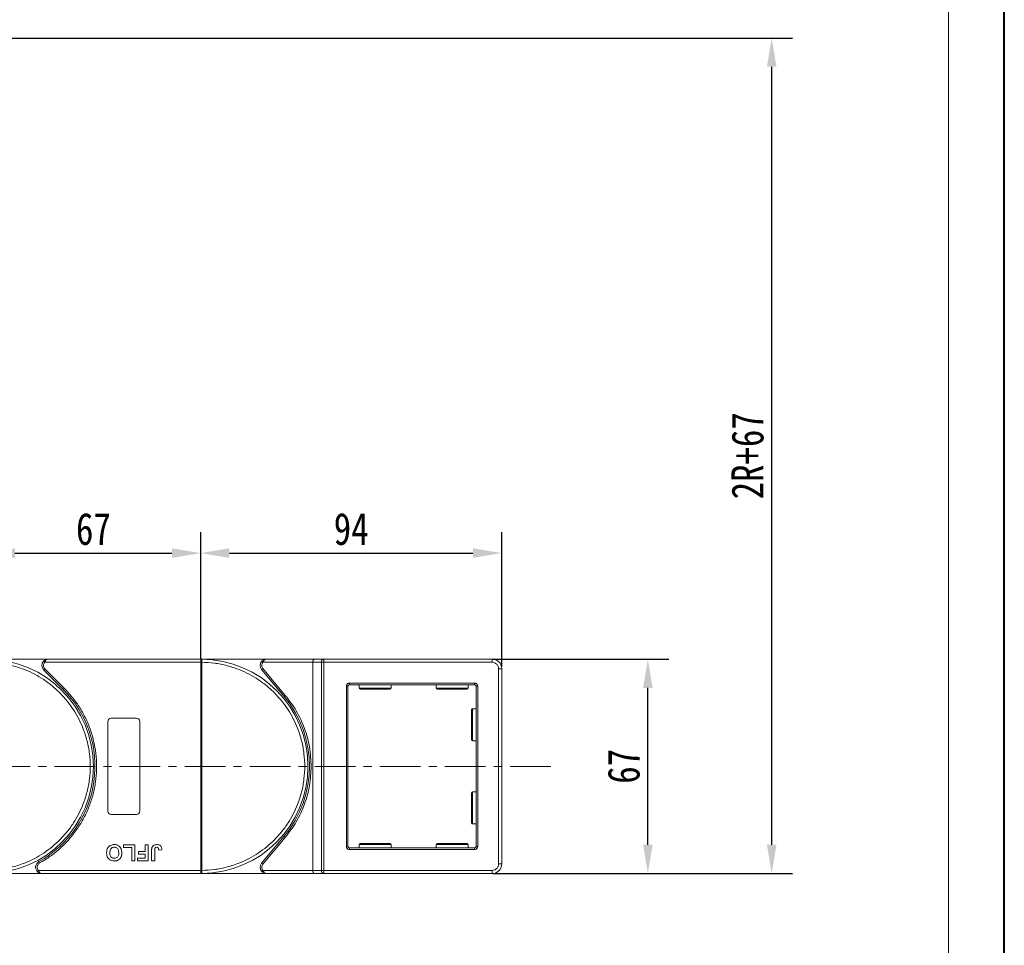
# Model space of a CAD drawing. Header units: millimetres. Extents: x 1995 to 3465, y 709 to 1742.
# Tile 40 of 45: x 3149 to 3456, y 1170 to 1459. Entities that reach past the tile are written whole.
import ezdxf

# ---------------------------------------------------------------- set-up
doc = ezdxf.new("R2010")
doc.units = ezdxf.units.MM
doc.linetypes.add('CENTERX2', pattern=[20.32, 12.7, -2.54, 2.54, -2.54])
doc.styles.get("Standard").update_dxf_attribs({"font": '仿宋_GB2312.ttf', "width": 0.8})
doc.dimstyles.new('副本 ISO-45.1', dxfattribs={"dimtxt": 10, "dimasz": 9, "dimexe": 6.5, "dimexo": 0.625, "dimgap": 2.5, "dimtad": 1, "dimdsep": 46, "dimtxsty": 'Standard', "dimcen": 2.5, "dimadec": 0, "dimazin": 0, "dimtfac": 1, "dimtmove": 0, "dimatfit": 3, "dimfxl": 0, "dimarcsym": 0})

# ---------------------------------------------------------------- blocks, each defined once
blk = doc.blocks.new('*D2307')
at = {"color": 0, "lineweight": -2}
for p, q in [((3296.36, 1258.96), (3351.25, 1258.96)), ((3344.75, 1200.96), (3344.75, 1249.96)), ((3296.36, 1191.96), (3351.25, 1191.96))]:
    blk.add_line(p, q, dxfattribs=at)
at = {"color": 0, "lineweight": 9}
for points in [[(3343.25, 1249.96), (3346.25, 1249.96), (3344.75, 1258.96)], [(3343.25, 1200.96), (3346.25, 1200.96), (3344.75, 1191.96)]]:
    blk.add_solid(points, dxfattribs=at)
at = {"layer": 'Defpoints', "color": 0, "lineweight": 9}
for p in [(3295.74, 1258.96), (3344.75, 1258.96), (3295.74, 1191.96)]:
    blk.add_point(p, dxfattribs=at)
at = {"color": 0, "lineweight": 9, "insert": (3337.25, 1225.46), "char_height": 10, "attachment_point": 5, "rotation": 90}
blk.add_mtext('67', dxfattribs=at)
blk = doc.blocks.new('*D2275')
at = {"color": 0, "lineweight": -2}
for p, q in [((2874.61, 1452.94), (3389.92, 1452.94)), ((3383.42, 1200.96), (3383.42, 1443.94)), ((3296.36, 1191.96), (3389.92, 1191.96))]:
    blk.add_line(p, q, dxfattribs=at)
at = {"color": 0, "lineweight": 9}
for points in [[(3381.92, 1443.94), (3384.92, 1443.94), (3383.42, 1452.94)], [(3381.92, 1200.96), (3384.92, 1200.96), (3383.42, 1191.96)]]:
    blk.add_solid(points, dxfattribs=at)
at = {"layer": 'Defpoints', "color": 0, "lineweight": 9}
for p in [(2873.98, 1452.94), (3383.42, 1452.94), (3295.74, 1191.96)]:
    blk.add_point(p, dxfattribs=at)
at = {"color": 0, "lineweight": 9, "insert": (3375.92, 1322.45), "char_height": 10, "attachment_point": 5, "rotation": 90}
blk.add_mtext('2R+67', dxfattribs=at)
blk = doc.blocks.new('*D2278')
at = {"color": 0, "lineweight": -2}
for p, q in [((3205.1, 1259.08), (3205.1, 1298.55)), ((3299.1, 1256.58), (3299.1, 1298.55)), ((3214.1, 1292.05), (3290.1, 1292.05))]:
    blk.add_line(p, q, dxfattribs=at)
at = {"color": 0, "lineweight": 9}
for points in [[(3214.1, 1293.55), (3214.1, 1290.55), (3205.1, 1292.05)], [(3290.1, 1293.55), (3290.1, 1290.55), (3299.1, 1292.05)]]:
    blk.add_solid(points, dxfattribs=at)
at = {"layer": 'Defpoints', "color": 0, "lineweight": 9}
for p in [(3299.1, 1292.05), (3205.1, 1258.46), (3299.1, 1255.96)]:
    blk.add_point(p, dxfattribs=at)
at = {"color": 0, "lineweight": 9, "insert": (3252.1, 1299.55), "char_height": 10, "attachment_point": 5}
blk.add_mtext('94', dxfattribs=at)
blk = doc.blocks.new('*D2279')
at = {"color": 0, "lineweight": -2}
for p, q in [((3138.1, 1258.73), (3138.1, 1298.55)), ((3205.1, 1259.08), (3205.1, 1298.55)), ((3147.1, 1292.05), (3196.1, 1292.05))]:
    blk.add_line(p, q, dxfattribs=at)
at = {"color": 0, "lineweight": 9}
for points in [[(3147.1, 1293.55), (3147.1, 1290.55), (3138.1, 1292.05)], [(3196.1, 1293.55), (3196.1, 1290.55), (3205.1, 1292.05)]]:
    blk.add_solid(points, dxfattribs=at)
at = {"layer": 'Defpoints', "color": 0, "lineweight": 9}
for p in [(3205.1, 1292.05), (3138.1, 1258.1), (3205.1, 1258.46)]:
    blk.add_point(p, dxfattribs=at)
at = {"color": 0, "lineweight": 9, "insert": (3171.6, 1299.55), "char_height": 10, "attachment_point": 5}
blk.add_mtext('67', dxfattribs=at)

msp = doc.modelspace()

# ---------------------------------------------------------------- linework, layer by layer
at = {"color": 7, "lineweight": 40}
msp.add_line((3456.062, 708.926), (3456.062, 1741.94), dxfattribs=at)
at = {"color": 7, "lineweight": 13}
msp.add_line((3438.671, 726.317), (3438.671, 1724.549), dxfattribs=at)
at = {"color": 7, "linetype": 'Continuous', "lineweight": 15}
for p, q in [((3157.515, 1258.955), (3138.104, 1258.955)), ((3156.025, 1258.289), (3156.397, 1257.955)), ((3156.397, 1257.955), (3205.104, 1257.955)), ((3205.104, 1258.955), (3157.515, 1258.955)), ((3225.667, 1258.955), (3205.104, 1258.955)), ((3205.104, 1258.955), (3205.338, 1258.954)), ((3205.104, 1192.957), (3205.104, 1257.953)), ((3205.104, 1257.953), (3205.454, 1257.953)), ((3205.454, 1257.956), (3205.454, 1257.953)), ((3205.454, 1257.953), (3205.454, 1192.957)), ((3224.549, 1257.955), (3224.176, 1258.289)), ((3224.549, 1257.955), (3240.104, 1257.955)), ((3240.564, 1258.955), (3225.667, 1258.955)), ((3240.104, 1257.955), (3242.804, 1257.955)), ((3240.104, 1257.955), (3240.104, 1192.955)), ((3243.564, 1258.955), (3240.564, 1258.955)), ((3242.804, 1192.955), (3242.804, 1257.955)), ((3242.804, 1257.955), (3243.564, 1257.955)), ((3243.564, 1258.955), (3243.564, 1257.955)), ((3296.104, 1258.955), (3243.564, 1258.955)), ((3243.564, 1257.955), (3243.564, 1192.955)), ((3243.564, 1257.955), (3296.104, 1257.955)), ((3296.104, 1257.955), (3296.104, 1258.955)), ((3156.455, 1255.895), (3156.101, 1255.541)), ((3156.101, 1255.541), (3162.145, 1249.497)), ((3156.455, 1255.895), (3162.499, 1249.85)), ((3224.518, 1255.991), (3224.135, 1255.67)), ((3224.135, 1255.67), (3231.149, 1247.31)), ((3231.532, 1247.631), (3224.518, 1255.991)), ((3298.104, 1255.955), (3298.104, 1194.955)), ((3299.104, 1255.955), (3298.104, 1255.955)), ((3299.104, 1194.955), (3299.104, 1255.955)), ((3251.604, 1251.455), (3290.604, 1251.455)), ((3251.604, 1251.455), (3251.604, 1250.955)), ((3290.604, 1251.455), (3290.604, 1250.955)), ((3162.499, 1249.85), (3162.145, 1249.497)), ((3250.604, 1200.455), (3250.604, 1250.455)), ((3250.604, 1250.455), (3251.104, 1250.455)), ((3251.104, 1200.455), (3251.104, 1250.455)), ((3290.604, 1250.955), (3251.604, 1250.955)), ((3254.604, 1250.955), (3254.604, 1249.855)), ((3254.604, 1249.855), (3264.604, 1249.855)), ((3264.604, 1249.855), (3264.604, 1250.955)), ((3278.604, 1250.955), (3278.604, 1249.855)), ((3278.604, 1249.855), (3288.604, 1249.855)), ((3288.604, 1249.855), (3288.604, 1250.955)), ((3291.104, 1200.455), (3291.104, 1250.455)), ((3291.104, 1250.455), (3291.604, 1250.455)), ((3291.604, 1250.455), (3291.604, 1200.455)), ((3231.149, 1247.31), (3231.532, 1247.631)), ((3291.104, 1243.455), (3290.004, 1243.455)), ((3290.004, 1243.455), (3290.004, 1233.455)), ((3176.104, 1211.455), (3176.104, 1239.455)), ((3177.104, 1240.455), (3185.104, 1240.455)), ((3186.104, 1239.455), (3186.104, 1211.455)), ((3290.004, 1233.455), (3291.104, 1233.455)), ((3291.104, 1217.455), (3290.004, 1217.455)), ((3290.004, 1217.455), (3290.004, 1207.455)), ((3185.104, 1210.455), (3177.104, 1210.455)), ((3290.004, 1207.455), (3291.104, 1207.455)), ((3231.149, 1203.6), (3224.135, 1195.241)), ((3224.518, 1194.919), (3231.532, 1203.279)), ((3231.149, 1203.6), (3231.532, 1203.279)), ((3180.988, 1200.955), (3184.514, 1200.955)), ((3180.988, 1200.122), (3180.988, 1200.955)), ((3183.552, 1200.122), (3180.988, 1200.122)), ((3183.552, 1195.955), (3183.552, 1200.122)), ((3184.514, 1200.955), (3184.514, 1195.955)), ((3187.783, 1200.955), (3188.745, 1200.955)), ((3187.783, 1198.84), (3187.783, 1200.955)), ((3188.745, 1200.955), (3188.745, 1195.955)), ((3190.732, 1199.191), (3190.732, 1195.955)), ((3192.014, 1199.289), (3192.976, 1199.353)), ((3250.604, 1200.455), (3251.104, 1200.455)), ((3251.604, 1199.455), (3251.604, 1199.955)), ((3251.604, 1199.955), (3290.604, 1199.955)), ((3290.604, 1199.455), (3251.604, 1199.455)), ((3254.604, 1201.055), (3254.604, 1199.955)), ((3264.604, 1201.055), (3254.604, 1201.055)), ((3264.604, 1199.955), (3264.604, 1201.055)), ((3278.604, 1201.055), (3278.604, 1199.955)), ((3288.604, 1201.055), (3278.604, 1201.055)), ((3288.604, 1199.955), (3288.604, 1201.055)), ((3290.604, 1199.455), (3290.604, 1199.955)), ((3291.604, 1200.455), (3291.104, 1200.455)), ((3185.347, 1195.955), (3185.347, 1196.789)), ((3185.347, 1196.789), (3187.783, 1196.789)), ((3185.668, 1198.84), (3187.783, 1198.84)), ((3185.668, 1198.006), (3185.668, 1198.84)), ((3187.783, 1198.006), (3185.668, 1198.006)), ((3187.783, 1196.789), (3187.783, 1198.006)), ((3189.77, 1195.955), (3189.77, 1199.107)), ((3154.564, 1195.705), (3154.806, 1195.268)), ((3184.514, 1195.955), (3183.552, 1195.955)), ((3188.745, 1195.955), (3185.347, 1195.955)), ((3190.732, 1195.955), (3189.77, 1195.955)), ((3224.135, 1195.241), (3224.518, 1194.919)), ((3299.104, 1194.955), (3298.104, 1194.955)), ((3138.104, 1191.955), (3155.532, 1191.955)), ((3154.414, 1192.955), (3154.041, 1192.622)), ((3205.104, 1192.955), (3154.414, 1192.955)), ((3155.532, 1191.955), (3205.104, 1191.955)), ((3205.454, 1192.957), (3205.104, 1192.957)), ((3205.338, 1191.956), (3205.104, 1191.955)), ((3205.104, 1191.955), (3225.667, 1191.955)), ((3205.454, 1192.957), (3205.454, 1192.954)), ((3224.549, 1192.955), (3224.176, 1192.622)), ((3240.104, 1192.955), (3224.549, 1192.955)), ((3225.667, 1191.955), (3240.564, 1191.955)), ((3242.804, 1192.955), (3240.104, 1192.955)), ((3240.564, 1191.955), (3243.564, 1191.955)), ((3243.564, 1192.955), (3242.804, 1192.955)), ((3296.104, 1192.955), (3243.564, 1192.955)), ((3243.564, 1191.955), (3243.564, 1192.955)), ((3243.564, 1191.955), (3296.104, 1191.955)), ((3296.104, 1191.955), (3296.104, 1192.955))]:
    msp.add_line(p, q, dxfattribs=at)
at = {"color": 1, "linetype": 'CENTERX2', "lineweight": 13}
msp.add_line((3314.402, 1225.455), (2608.59, 1225.455), dxfattribs=at)
at = {"color": 7, "linetype": 'Continuous', "lineweight": 15}
for centre, radius, start, end in [((3138.104, 1225.455), 33.5, 270.40019, 89.59981), ((3157.515, 1256.955), 2, 138.18969, 225), ((3205.34, 1258.659), 0.295, 90.53836, 143.36012), ((3205.366, 1227.773), 30.184, 89.8339, 90.49831), ((3205.104, 1225.455), 33.5, 270.40019, 89.59981), ((3225.667, 1256.955), 2, 138.18969, 220), ((3243.703, 1258.061), 0.905, 98.86498, 186.71937), ((3296.104, 1255.955), 3, 0, 90), ((3138.104, 1225.455), 34, 298.95502, 45), ((3251.604, 1250.455), 0.5, 90, 180), ((3254.904, 1249.855), 0.3, 180, 270), ((3264.304, 1249.855), 0.3, 270, 0), ((3278.904, 1249.855), 0.3, 180, 270), ((3288.304, 1249.855), 0.3, 270, 0), ((3290.604, 1250.455), 0.5, 0, 90), ((3205.104, 1225.455), 34, 320, 40), ((3290.004, 1243.155), 0.3, 90, 180), ((3177.104, 1239.455), 1, 90, 180), ((3185.104, 1239.455), 1, 0, 90), ((3290.004, 1233.755), 0.3, 180, 270), ((3290.004, 1217.155), 0.3, 90, 180), ((3177.104, 1211.455), 1, 180, 270), ((3185.104, 1211.455), 1, 270, 360), ((3290.004, 1207.755), 0.3, 180, 270), ((3251.604, 1200.455), 0.5, 180, 270), ((3254.904, 1201.055), 0.3, 90, 180), ((3264.304, 1201.055), 0.3, 0, 90), ((3278.904, 1201.055), 0.3, 90, 180), ((3288.304, 1201.055), 0.3, 0, 90), ((3290.604, 1200.455), 0.5, 270, 0), ((3155.532, 1193.955), 2, 118.95502, 221.81031), ((3225.667, 1193.955), 2, 140, 221.81031), ((3296.104, 1194.955), 3, 270, 0), ((3205.366, 1223.138), 30.184, 269.50169, 270.1661), ((3205.34, 1192.251), 0.295, 216.63988, 269.46164), ((3243.703, 1192.849), 0.905, 173.28063, 261.13502)]:
    msp.add_arc(centre, radius, start, end, dxfattribs=at)
for centre, start_param, end_param in [((3240.564, 1257.955), 0, 1.5707963), ((3240.564, 1192.955), 1.5707963, 3.1415927)]:
    msp.add_ellipse(centre, major_axis=(0, 1), ratio=0.4599349, start_param=start_param, end_param=end_param, dxfattribs=at)
for points, knots in [([(3138.454, 1257.953), (3139.767, 1257.893), (3142.432, 1257.771), (3146.422, 1256.957), (3150.065, 1255.752), (3153.301, 1254.246), (3156.126, 1252.567), (3158.787, 1250.598), (3162.066, 1247.606), (3164.854, 1244.142), (3167.056, 1240.341), (3168.526, 1237.089), (3169.7, 1233.433), (3170.442, 1229.435), (3170.683, 1225.455), (3170.442, 1221.475), (3169.7, 1217.477), (3168.526, 1213.821), (3167.056, 1210.569), (3165.408, 1207.726), (3163.468, 1205.044), (3160.512, 1201.733), (3157.078, 1198.908), (3153.301, 1196.665), (3150.065, 1195.159), (3146.421, 1193.953), (3142.432, 1193.14), (3139.766, 1193.017), (3138.454, 1192.957)], [0, 0, 0, 0, 0.038862, 0.078912, 0.1200677, 0.1522272, 0.1843815, 0.2172151, 0.2500433, 0.3156185, 0.347778, 0.3799323, 0.4210926, 0.4611415, 0.5, 0.5388632, 0.578912, 0.6200677, 0.6522272, 0.6843815, 0.7172151, 0.7500433, 0.8156185, 0.847778, 0.8799323, 0.9210926, 0.9611404, 1, 1, 1, 1]), ([(3156.025, 1258.289), (3156.119, 1258.382), (3156.329, 1258.589), (3156.828, 1258.877), (3157.246, 1258.924), (3157.515, 1258.955)], [0, 0, 0, 0, 0.2270634, 0.50158693, 1, 1, 1, 1]), ([(3157.515, 1258.955), (3157.409, 1258.942), (3157.198, 1258.916), (3156.888, 1258.704), (3156.609, 1258.378), (3156.465, 1258.091), (3156.397, 1257.955)], [0, 0, 0, 0, 0.2515188, 0.5017844, 0.7656323, 1, 1, 1, 1]), ([(3205.104, 1257.955), (3205.104, 1258.068), (3205.104, 1258.293), (3205.104, 1258.591), (3205.104, 1258.759), (3205.104, 1258.825), (3205.104, 1258.835)], [0, 0, 0, 0, 0.3133566, 0.6267132, 0.9400698, 1, 1, 1, 1]), ([(3205.104, 1257.953), (3205.104, 1257.954), (3205.104, 1257.954), (3205.104, 1257.955), (3205.104, 1257.955), (3205.104, 1257.955)], [0, 0, 0, 0, 0.3846661, 0.6923333, 1, 1, 1, 1]), ([(3205.338, 1258.954), (3205.355, 1258.952), (3205.392, 1258.945), (3205.421, 1258.891), (3205.44, 1258.798), (3205.452, 1258.652), (3205.454, 1258.456), (3205.455, 1258.211), (3205.454, 1258.047), (3205.454, 1257.956)], [0, 0, 0, 0, 0.1119973, 0.2448439, 0.3691679, 0.5008987, 0.6875333, 0.8281382, 1, 1, 1, 1]), ([(3205.454, 1257.953), (3206.767, 1257.893), (3209.432, 1257.771), (3213.422, 1256.957), (3217.065, 1255.752), (3220.301, 1254.246), (3223.126, 1252.567), (3225.787, 1250.598), (3229.066, 1247.606), (3231.854, 1244.142), (3234.056, 1240.341), (3235.526, 1237.089), (3236.7, 1233.433), (3237.442, 1229.435), (3237.683, 1225.455), (3237.442, 1221.475), (3236.7, 1217.477), (3235.526, 1213.821), (3234.056, 1210.569), (3232.408, 1207.726), (3230.468, 1205.044), (3227.512, 1201.733), (3224.078, 1198.908), (3220.301, 1196.665), (3217.065, 1195.159), (3213.421, 1193.953), (3209.432, 1193.14), (3206.766, 1193.017), (3205.454, 1192.957)], [0, 0, 0, 0, 0.038862, 0.078912, 0.1200677, 0.1522272, 0.1843815, 0.2172151, 0.2500433, 0.3156185, 0.347778, 0.3799323, 0.4210926, 0.4611415, 0.5, 0.5388632, 0.578912, 0.6200677, 0.6522272, 0.6843815, 0.7172151, 0.7500433, 0.8156185, 0.847778, 0.8799323, 0.9210926, 0.9611404, 1, 1, 1, 1]), ([(3224.518, 1255.991), (3224.42, 1256.135), (3224.218, 1256.431), (3224.136, 1256.979), (3224.235, 1257.525), (3224.447, 1257.815), (3224.549, 1257.955)], [0, 0, 0, 0, 0.2418638, 0.5, 0.7581362, 1, 1, 1, 1]), ([(3224.176, 1258.289), (3224.271, 1258.382), (3224.48, 1258.589), (3224.979, 1258.877), (3225.397, 1258.924), (3225.667, 1258.955)], [0, 0, 0, 0, 0.2270634, 0.5015869, 1, 1, 1, 1]), ([(3225.667, 1258.955), (3225.561, 1258.942), (3225.349, 1258.916), (3225.039, 1258.704), (3224.76, 1258.378), (3224.616, 1258.091), (3224.549, 1257.955)], [0, 0, 0, 0, 0.2515188, 0.5017844, 0.7656323, 1, 1, 1, 1]), ([(3296.104, 1257.955), (3296.355, 1257.928), (3296.744, 1257.887), (3297.21, 1257.638), (3297.528, 1257.379), (3297.786, 1257.061), (3298.035, 1256.595), (3298.077, 1256.207), (3298.104, 1255.955)], [0, 0, 0, 0, 0.2394429, 0.3698071, 0.5000001, 0.6303641, 0.7605571, 1, 1, 1, 1]), ([(3250.604, 1250.455), (3250.617, 1250.581), (3250.638, 1250.775), (3250.762, 1251.008), (3250.891, 1251.167), (3251.051, 1251.296), (3251.284, 1251.421), (3251.478, 1251.442), (3251.604, 1251.455)], [0, 0, 0, 0, 0.239443, 0.3695502, 0.4999998, 0.6301073, 0.760557, 1, 1, 1, 1]), ([(3290.604, 1251.455), (3290.729, 1251.442), (3290.924, 1251.421), (3291.157, 1251.297), (3291.316, 1251.167), (3291.445, 1251.008), (3291.57, 1250.775), (3291.59, 1250.581), (3291.604, 1250.455)], [0, 0, 0, 0, 0.23944295, 0.36955024, 0.49999985, 0.63010729, 0.76055705, 1, 1, 1, 1]), ([(3162.499, 1249.85), (3163.396, 1248.892), (3165.192, 1246.976), (3167.463, 1243.709), (3169.389, 1240.187), (3170.898, 1236.421), (3171.957, 1232.505), (3172.543, 1228.532), (3172.668, 1224.559), (3172.34, 1220.63), (3171.57, 1216.763), (3170.351, 1212.98), (3168.69, 1209.323), (3166.59, 1205.853), (3164.099, 1202.65), (3161.274, 1199.798), (3158.188, 1197.286), (3155.933, 1195.941), (3154.806, 1195.268)], [0, 0, 0, 0, 0.0616516, 0.1233073, 0.1864354, 0.25, 0.3135645, 0.3766927, 0.4383422, 0.5, 0.5616495, 0.6233073, 0.6864354, 0.75, 0.8135645, 0.8766927, 0.9383443, 1, 1, 1, 1]), ([(3254.904, 1249.555), (3254.966, 1249.555), (3255.063, 1249.555), (3255.649, 1249.555), (3256.256, 1249.555), (3257.009, 1249.555), (3258.103, 1249.555), (3259.604, 1249.555), (3261.104, 1249.555), (3262.199, 1249.555), (3262.952, 1249.555), (3263.558, 1249.555), (3264.144, 1249.555), (3264.241, 1249.555), (3264.304, 1249.555)], [0, 0, 0, 0, 0.1197284, 0.1841803, 0.25, 0.3158197, 0.3802716, 0.5, 0.6197284, 0.6841803, 0.75, 0.8158197, 0.8802716, 1, 1, 1, 1]), ([(3278.904, 1249.555), (3278.966, 1249.555), (3279.063, 1249.555), (3279.649, 1249.555), (3280.256, 1249.555), (3281.009, 1249.555), (3282.103, 1249.555), (3283.604, 1249.555), (3285.104, 1249.555), (3286.199, 1249.555), (3286.952, 1249.555), (3287.558, 1249.555), (3288.144, 1249.555), (3288.241, 1249.555), (3288.304, 1249.555)], [0, 0, 0, 0, 0.1197284, 0.1841803, 0.25, 0.3158197, 0.3802716, 0.5, 0.6197284, 0.6841803, 0.75, 0.8158197, 0.8802716, 1, 1, 1, 1]), ([(3239.604, 1225.455), (3239.505, 1227.448), (3239.305, 1231.463), (3237.668, 1237.308), (3235.165, 1242.837), (3232.737, 1246.041), (3231.532, 1247.631)], [0, 0, 0, 0, 0.2480864, 0.5, 0.7519136, 1, 1, 1, 1]), ([(3289.704, 1243.155), (3289.704, 1243.092), (3289.704, 1242.996), (3289.704, 1242.41), (3289.704, 1241.803), (3289.704, 1241.05), (3289.704, 1239.956), (3289.704, 1239.046), (3289.704, 1238.455)], [0, 0, 0, 0, 0.2394568, 0.3683607, 0.5, 0.6316393, 0.7605432, 1, 1, 1, 1]), ([(3289.704, 1238.455), (3289.704, 1237.864), (3289.704, 1236.954), (3289.704, 1235.86), (3289.704, 1235.107), (3289.704, 1234.501), (3289.704, 1233.915), (3289.704, 1233.818), (3289.704, 1233.755)], [0, 0, 0, 0, 0.2394568, 0.3683607, 0.5, 0.6316393, 0.7605432, 1, 1, 1, 1]), ([(3231.532, 1203.279), (3232.737, 1204.869), (3235.165, 1208.073), (3237.668, 1213.603), (3239.305, 1219.447), (3239.505, 1223.463), (3239.604, 1225.455)], [0, 0, 0, 0, 0.2480864, 0.5, 0.7519136, 1, 1, 1, 1]), ([(3289.704, 1217.155), (3289.704, 1217.092), (3289.704, 1216.996), (3289.704, 1216.41), (3289.704, 1215.803), (3289.704, 1215.05), (3289.704, 1213.956), (3289.704, 1213.046), (3289.704, 1212.455)], [0, 0, 0, 0, 0.2394568, 0.3683607, 0.5, 0.6316393, 0.7605432, 1, 1, 1, 1]), ([(3289.704, 1212.455), (3289.704, 1211.864), (3289.704, 1210.954), (3289.704, 1209.86), (3289.704, 1209.107), (3289.704, 1208.501), (3289.704, 1207.915), (3289.704, 1207.818), (3289.704, 1207.755)], [0, 0, 0, 0, 0.2394568, 0.3683607, 0.5, 0.6316393, 0.7605432, 1, 1, 1, 1]), ([(3175.732, 1198.462), (3175.735, 1198.596), (3175.746, 1198.998), (3175.888, 1199.638), (3176.279, 1200.3), (3176.853, 1200.767), (3177.493, 1200.992), (3177.914, 1201.011), (3178.097, 1201.019)], [0, 0, 0, 0, 0.1018882, 0.3073435, 0.4929627, 0.6786474, 0.8607914, 1, 1, 1, 1]), ([(3176.693, 1198.438), (3176.698, 1198.571), (3176.709, 1198.947), (3176.849, 1199.469), (3177.196, 1199.889), (3177.573, 1200.119), (3177.893, 1200.181), (3178.066, 1200.185), (3178.099, 1200.186)], [0, 0, 0, 0, 0.1585903, 0.4472388, 0.6203806, 0.7935748, 0.9612953, 1, 1, 1, 1]), ([(3178.097, 1201.019), (3178.23, 1201.015), (3178.634, 1201.001), (3179.294, 1200.811), (3179.916, 1200.322), (3180.341, 1199.612), (3180.466, 1198.975), (3180.474, 1198.573), (3180.476, 1198.485)], [0, 0, 0, 0, 0.1021706, 0.3092201, 0.51365, 0.6922749, 0.9324126, 1, 1, 1, 1]), ([(3178.099, 1200.186), (3178.233, 1200.177), (3178.504, 1200.158), (3178.884, 1199.977), (3179.207, 1199.676), (3179.457, 1199.183), (3179.51, 1198.751), (3179.514, 1198.48), (3179.514, 1198.452)], [0, 0, 0, 0, 0.1597099, 0.3204292, 0.4910735, 0.6770503, 0.9662903, 1, 1, 1, 1]), ([(3189.77, 1199.107), (3189.771, 1199.174), (3189.773, 1199.307), (3189.781, 1199.487), (3189.795, 1199.646), (3189.815, 1199.784), (3189.839, 1199.923), (3189.866, 1200.013), (3189.88, 1200.058)], [0, 0, 0, 0, 0.2082698, 0.416707, 0.5614806, 0.7065734, 0.8528245, 1, 1, 1, 1]), ([(3189.88, 1200.058), (3189.934, 1200.182), (3190.042, 1200.431), (3190.345, 1200.734), (3190.811, 1200.983), (3191.197, 1201.006), (3191.431, 1201.019)], [0, 0, 0, 0, 0.2064605, 0.4135145, 0.6452106, 1, 1, 1, 1]), ([(3190.732, 1199.191), (3190.735, 1199.325), (3190.74, 1199.555), (3190.789, 1199.835), (3190.879, 1200.014), (3190.997, 1200.11), (3191.164, 1200.176), (3191.291, 1200.182), (3191.369, 1200.186)], [0, 0, 0, 0, 0.29202728, 0.5048541, 0.61390458, 0.72368495, 0.82981647, 1, 1, 1, 1]), ([(3191.369, 1200.186), (3191.41, 1200.184), (3191.494, 1200.181), (3191.605, 1200.15), (3191.698, 1200.105), (3191.771, 1200.05), (3191.834, 1199.985), (3191.867, 1199.935), (3191.884, 1199.911)], [0, 0, 0, 0, 0.202387, 0.4109073, 0.5578292, 0.7094718, 0.8532239, 1, 1, 1, 1]), ([(3191.431, 1201.019), (3191.565, 1201.014), (3191.869, 1201.001), (3192.321, 1200.84), (3192.679, 1200.514), (3192.934, 1200.007), (3192.959, 1199.61), (3192.976, 1199.353)], [0, 0, 0, 0, 0.1552919, 0.3531453, 0.543243, 0.704067, 1, 1, 1, 1]), ([(3191.884, 1199.911), (3191.903, 1199.873), (3191.941, 1199.798), (3191.969, 1199.685), (3191.988, 1199.58), (3192.001, 1199.483), (3192.009, 1199.386), (3192.012, 1199.321), (3192.014, 1199.289)], [0, 0, 0, 0, 0.1938055, 0.3931273, 0.5440688, 0.6954121, 0.8476129, 1, 1, 1, 1]), ([(3251.604, 1199.455), (3251.478, 1199.469), (3251.284, 1199.489), (3251.051, 1199.614), (3250.892, 1199.743), (3250.762, 1199.902), (3250.638, 1200.135), (3250.617, 1200.329), (3250.604, 1200.455)], [0, 0, 0, 0, 0.239443, 0.3695502, 0.4999998, 0.6301073, 0.760557, 1, 1, 1, 1]), ([(3264.304, 1201.355), (3264.241, 1201.355), (3264.144, 1201.355), (3263.558, 1201.355), (3262.952, 1201.355), (3262.199, 1201.355), (3261.104, 1201.355), (3259.604, 1201.355), (3258.103, 1201.355), (3257.009, 1201.355), (3256.256, 1201.355), (3255.649, 1201.355), (3255.063, 1201.355), (3254.966, 1201.355), (3254.904, 1201.355)], [0, 0, 0, 0, 0.1197284, 0.1841803, 0.25, 0.3158197, 0.3802716, 0.5, 0.6197284, 0.6841803, 0.75, 0.8158197, 0.8802716, 1, 1, 1, 1]), ([(3288.304, 1201.355), (3288.241, 1201.355), (3288.144, 1201.355), (3287.558, 1201.355), (3286.952, 1201.355), (3286.199, 1201.355), (3285.104, 1201.355), (3283.604, 1201.355), (3282.103, 1201.355), (3281.009, 1201.355), (3280.256, 1201.355), (3279.649, 1201.355), (3279.063, 1201.355), (3278.966, 1201.355), (3278.904, 1201.355)], [0, 0, 0, 0, 0.1197284, 0.1841803, 0.25, 0.3158197, 0.3802716, 0.5, 0.6197284, 0.6841803, 0.75, 0.8158197, 0.8802716, 1, 1, 1, 1]), ([(3291.604, 1200.455), (3291.59, 1200.329), (3291.57, 1200.135), (3291.445, 1199.902), (3291.316, 1199.743), (3291.157, 1199.614), (3290.924, 1199.489), (3290.729, 1199.469), (3290.604, 1199.455)], [0, 0, 0, 0, 0.239443, 0.3695502, 0.4999998, 0.6301073, 0.760557, 1, 1, 1, 1]), ([(3178.111, 1195.891), (3177.977, 1195.896), (3177.573, 1195.909), (3176.919, 1196.104), (3176.301, 1196.591), (3175.873, 1197.298), (3175.742, 1197.949), (3175.734, 1198.363), (3175.732, 1198.462)], [0, 0, 0, 0, 0.1013981, 0.3069957, 0.5061443, 0.6852619, 0.9245571, 1, 1, 1, 1]), ([(3178.099, 1196.724), (3177.964, 1196.733), (3177.694, 1196.75), (3177.31, 1196.919), (3176.999, 1197.206), (3176.761, 1197.668), (3176.699, 1198.097), (3176.694, 1198.383), (3176.693, 1198.438)], [0, 0, 0, 0, 0.1602922, 0.3219224, 0.4907614, 0.6575692, 0.9338827, 1, 1, 1, 1]), ([(3179.514, 1198.452), (3179.51, 1198.319), (3179.5, 1197.982), (3179.382, 1197.503), (3179.097, 1197.089), (3178.739, 1196.834), (3178.386, 1196.735), (3178.172, 1196.727), (3178.099, 1196.724)], [0, 0, 0, 0, 0.15861661, 0.40086372, 0.57305935, 0.74548557, 0.91298519, 1, 1, 1, 1]), ([(3180.252, 1197.214), (3180.192, 1197.094), (3180.072, 1196.854), (3179.755, 1196.464), (3179.435, 1196.21), (3179.193, 1196.101), (3179.164, 1196.087)], [0, 0, 0, 0, 0.2508959, 0.5021661, 0.9405117, 1, 1, 1, 1]), ([(3180.476, 1198.485), (3180.475, 1198.419), (3180.474, 1198.285), (3180.459, 1198.078), (3180.435, 1197.865), (3180.393, 1197.645), (3180.337, 1197.426), (3180.28, 1197.285), (3180.252, 1197.214)], [0, 0, 0, 0, 0.1539502, 0.3081809, 0.478699, 0.6499612, 0.8242026, 1, 1, 1, 1]), ([(3154.806, 1195.268), (3154.696, 1195.196), (3154.473, 1195.049), (3154.226, 1194.725), (3154.062, 1194.353), (3154.042, 1194.086), (3154.032, 1193.955)], [0, 0, 0, 0, 0.24551284, 0.5, 0.75448716, 1, 1, 1, 1]), ([(3179.164, 1196.087), (3179.102, 1196.063), (3178.978, 1196.013), (3178.794, 1195.965), (3178.618, 1195.929), (3178.451, 1195.907), (3178.281, 1195.893), (3178.168, 1195.892), (3178.111, 1195.891)], [0, 0, 0, 0, 0.1854289, 0.3721896, 0.5277082, 0.6838775, 0.8416784, 1, 1, 1, 1]), ([(3224.549, 1192.955), (3224.447, 1193.096), (3224.235, 1193.386), (3224.136, 1193.931), (3224.218, 1194.479), (3224.42, 1194.776), (3224.518, 1194.919)], [0, 0, 0, 0, 0.2418638, 0.5, 0.7581362, 1, 1, 1, 1]), ([(3298.104, 1194.955), (3298.077, 1194.704), (3298.035, 1194.315), (3297.786, 1193.849), (3297.528, 1193.531), (3297.21, 1193.273), (3296.743, 1193.024), (3296.355, 1192.982), (3296.104, 1192.955)], [0, 0, 0, 0, 0.2394429, 0.3698071, 0.5000001, 0.6303641, 0.7605571, 1, 1, 1, 1]), ([(3155.532, 1191.955), (3155.262, 1191.986), (3154.844, 1192.034), (3154.346, 1192.321), (3154.136, 1192.528), (3154.041, 1192.622)], [0, 0, 0, 0, 0.4984129, 0.772928, 1, 1, 1, 1]), ([(3154.414, 1192.955), (3154.482, 1192.82), (3154.626, 1192.532), (3154.905, 1192.206), (3155.215, 1191.994), (3155.426, 1191.968), (3155.532, 1191.955)], [0, 0, 0, 0, 0.2343503, 0.4981953, 0.748869, 1, 1, 1, 1]), ([(3205.104, 1192.955), (3205.104, 1192.955), (3205.104, 1192.956), (3205.104, 1192.957), (3205.104, 1192.957), (3205.104, 1192.957)], [0, 0, 0, 0, 0.38469928, 0.69234964, 1, 1, 1, 1]), ([(3205.104, 1192.075), (3205.104, 1192.138), (3205.104, 1192.264), (3205.104, 1192.558), (3205.104, 1192.8), (3205.104, 1192.934), (3205.104, 1192.955)], [0, 0, 0, 0, 0.3133347, 0.6266911, 0.9400476, 1, 1, 1, 1]), ([(3205.454, 1192.954), (3205.454, 1192.864), (3205.455, 1192.699), (3205.454, 1192.454), (3205.452, 1192.259), (3205.44, 1192.111), (3205.421, 1192.018), (3205.391, 1191.965), (3205.354, 1191.959), (3205.338, 1191.956)], [0, 0, 0, 0, 0.172016, 0.3127556, 0.4995985, 0.630391, 0.7580256, 0.8892284, 1, 1, 1, 1]), ([(3225.667, 1191.955), (3225.397, 1191.986), (3224.979, 1192.034), (3224.48, 1192.321), (3224.271, 1192.528), (3224.176, 1192.622)], [0, 0, 0, 0, 0.49841293, 0.77292805, 1, 1, 1, 1]), ([(3224.549, 1192.955), (3224.616, 1192.82), (3224.76, 1192.532), (3225.039, 1192.206), (3225.349, 1191.994), (3225.561, 1191.968), (3225.667, 1191.955)], [0, 0, 0, 0, 0.2343503, 0.4981953, 0.748869, 1, 1, 1, 1])]:
    msp.add_open_spline(points, degree=3, knots=knots, dxfattribs=at)
for points in [[(3156.397, 1257.955), (3156.288, 1257.806), (3156.068, 1257.508), (3156.033, 1257.139), (3156.015, 1256.955)], [(3205.104, 1258.835), (3205.104, 1258.87), (3205.104, 1258.94), (3205.104, 1258.95), (3205.104, 1258.955)], [(3156.015, 1256.955), (3156.036, 1256.757), (3156.077, 1256.359), (3156.329, 1256.049), (3156.455, 1255.895)], [(3154.032, 1193.955), (3154.05, 1193.771), (3154.085, 1193.402), (3154.304, 1193.104), (3154.414, 1192.955)], [(3205.104, 1191.955), (3205.104, 1191.96), (3205.104, 1191.971), (3205.104, 1192.04), (3205.104, 1192.075)]]:
    msp.add_open_spline(points, degree=3, dxfattribs=at)

# ---------------------------------------------------------------- dimensions: what is measured, and where the dimension line sits
at = {"color": 5, "lineweight": 9}
dim = msp.add_linear_dim(base=(3383.425, 1452.936), p1=(3295.739, 1191.955), p2=(2873.98, 1452.936), angle=90, text='2R+67', dimstyle='副本 ISO-45.1', dxfattribs=at)
dim.commit()
dim.dimension.update_dxf_attribs({"geometry": '*D2275', "text_midpoint": (3375.925, 1322.446)})
for base, p1, p2, picture, middle in [((3205.104, 1292.055), (3138.104, 1258.101), (3205.104, 1258.455), '*D2279', (3171.604, 1299.555)), ((3299.104, 1292.055), (3205.104, 1258.455), (3299.104, 1255.955), '*D2278', (3252.104, 1299.555))]:
    dim = msp.add_linear_dim(base=base, p1=p1, p2=p2, dimstyle='副本 ISO-45.1', dxfattribs=at)
    dim.commit()
    dim.dimension.update_dxf_attribs({"geometry": picture, "text_midpoint": middle})
dim = msp.add_linear_dim(base=(3344.745, 1258.955), p1=(3295.739, 1191.955), p2=(3295.739, 1258.955), angle=90, dimstyle='副本 ISO-45.1', dxfattribs=at)
dim.commit()
dim.dimension.update_dxf_attribs({"geometry": '*D2307', "text_midpoint": (3337.245, 1225.455)})

doc.saveas('drawing.dxf')
